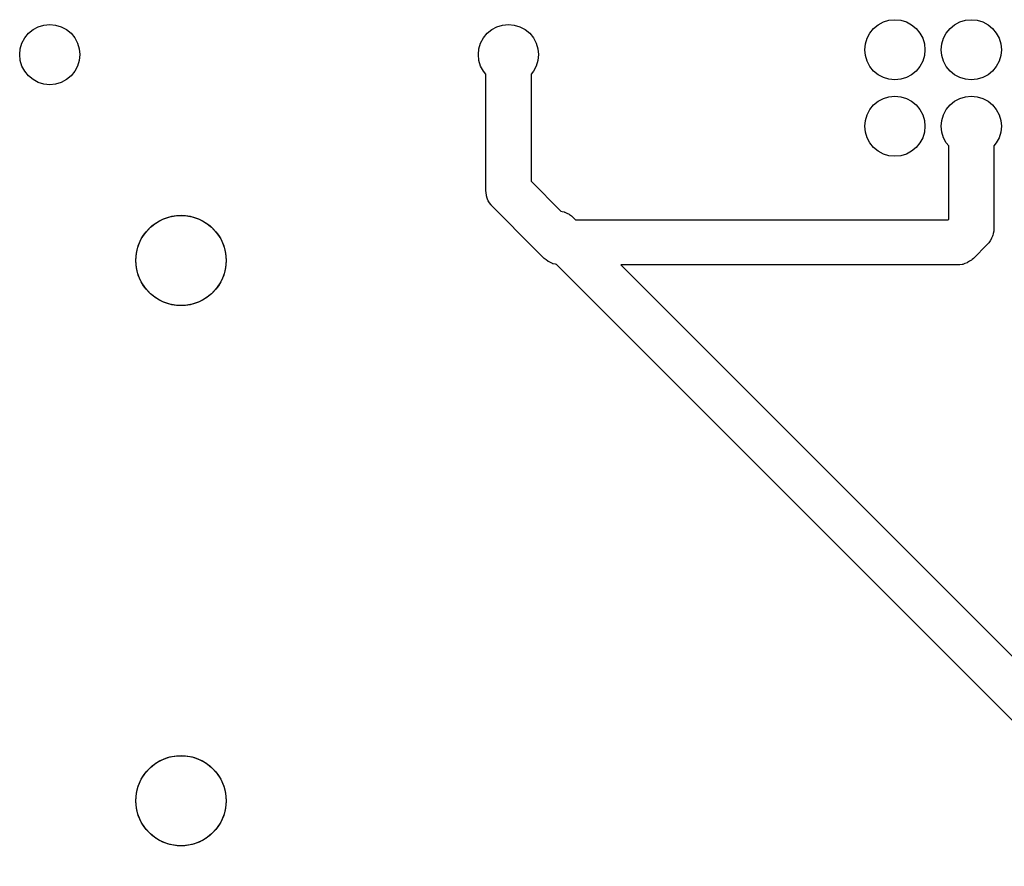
# Model space of a CAD drawing. Extents: x 62 to 248, y -138 to -62.
# Tile 1 of 10: x 80 to 112, y -138 to -110. Entities that reach past the tile are written whole.
import ezdxf

# ---------------------------------------------------------------- set-up
doc = ezdxf.new("R2010")
doc.units = 0
doc.layers.add('BLACK', color=7, linetype='CONTINUOUS')

msp = doc.modelspace()

# ---------------------------------------------------------------- linework, layer by layer
at = {"layer": 'BLACK', "linetype": 'CONTINUOUS'}
for p, q in [((108.16443, -109.66853), (108.337317, -109.57612)), ((108.337317, -109.57612), (108.52491, -109.519215)), ((108.52491, -109.519215), (108.72, -109.5)), ((108.72, -109.5), (108.91509, -109.519215)), ((108.91509, -109.519215), (109.102683, -109.57612)), ((109.102683, -109.57612), (109.27557, -109.66853)), ((110.70443, -109.66853), (110.877317, -109.57612)), ((110.877317, -109.57612), (111.06491, -109.519215)), ((111.06491, -109.519215), (111.26, -109.5)), ((111.26, -109.5), (111.45509, -109.519215)), ((111.45509, -109.519215), (111.642683, -109.57612)), ((111.642683, -109.57612), (111.81557, -109.66853)), ((79.932893, -109.952893), (80.08443, -109.82853)), ((80.08443, -109.82853), (80.257317, -109.73612)), ((80.257317, -109.73612), (80.44491, -109.679215)), ((80.44491, -109.679215), (80.64, -109.66)), ((80.64, -109.66), (80.83509, -109.679215)), ((80.83509, -109.679215), (81.022683, -109.73612)), ((81.022683, -109.73612), (81.19557, -109.82853)), ((81.19557, -109.82853), (81.347107, -109.952893)), ((95.172893, -109.952893), (95.32443, -109.82853)), ((95.32443, -109.82853), (95.497317, -109.73612)), ((95.497317, -109.73612), (95.68491, -109.679215)), ((95.68491, -109.679215), (95.88, -109.66)), ((95.88, -109.66), (96.07509, -109.679215)), ((96.07509, -109.679215), (96.262683, -109.73612)), ((96.262683, -109.73612), (96.43557, -109.82853)), ((96.43557, -109.82853), (96.587107, -109.952893)), ((107.88853, -109.94443), (108.012893, -109.792893)), ((108.012893, -109.792893), (108.16443, -109.66853)), ((109.27557, -109.66853), (109.427107, -109.792893)), ((109.427107, -109.792893), (109.55147, -109.94443)), ((110.42853, -109.94443), (110.552893, -109.792893)), ((110.552893, -109.792893), (110.70443, -109.66853)), ((111.81557, -109.66853), (111.967107, -109.792893)), ((111.967107, -109.792893), (112.09147, -109.94443)), ((79.71612, -110.277317), (79.80853, -110.10443)), ((79.80853, -110.10443), (79.932893, -109.952893)), ((81.347107, -109.952893), (81.47147, -110.10443)), ((81.47147, -110.10443), (81.56388, -110.277317)), ((94.95612, -110.277317), (95.04853, -110.10443)), ((95.04853, -110.10443), (95.172893, -109.952893)), ((96.587107, -109.952893), (96.71147, -110.10443)), ((96.71147, -110.10443), (96.80388, -110.277317)), ((107.739215, -110.30491), (107.79612, -110.117317)), ((107.79612, -110.117317), (107.88853, -109.94443)), ((109.55147, -109.94443), (109.64388, -110.117317)), ((109.64388, -110.117317), (109.700785, -110.30491)), ((110.279215, -110.30491), (110.33612, -110.117317)), ((110.33612, -110.117317), (110.42853, -109.94443)), ((112.09147, -109.94443), (112.18388, -110.117317)), ((112.18388, -110.117317), (112.240785, -110.30491)), ((79.64, -110.66), (79.659215, -110.46491)), ((79.659215, -110.46491), (79.71612, -110.277317)), ((81.56388, -110.277317), (81.620785, -110.46491)), ((81.620785, -110.46491), (81.64, -110.66)), ((94.88, -110.66), (94.899215, -110.46491)), ((94.899215, -110.46491), (94.95612, -110.277317)), ((96.80388, -110.277317), (96.860785, -110.46491)), ((96.860785, -110.46491), (96.88, -110.66)), ((107.72, -110.5), (107.739215, -110.30491)), ((107.739215, -110.69509), (107.72, -110.5)), ((109.700785, -110.30491), (109.72, -110.5)), ((109.72, -110.5), (109.700785, -110.69509)), ((110.26, -110.5), (110.279215, -110.30491)), ((110.279215, -110.69509), (110.26, -110.5)), ((112.240785, -110.30491), (112.26, -110.5)), ((112.26, -110.5), (112.240785, -110.69509)), ((79.659215, -110.85509), (79.64, -110.66)), ((79.71612, -111.042683), (79.659215, -110.85509)), ((81.620785, -110.85509), (81.56388, -111.042683)), ((81.64, -110.66), (81.620785, -110.85509)), ((94.899215, -110.85509), (94.88, -110.66)), ((94.95612, -111.042683), (94.899215, -110.85509)), ((96.860785, -110.85509), (96.80388, -111.042683)), ((96.88, -110.66), (96.860785, -110.85509)), ((107.79612, -110.882683), (107.739215, -110.69509)), ((107.88853, -111.05557), (107.79612, -110.882683)), ((109.64388, -110.882683), (109.55147, -111.05557)), ((109.700785, -110.69509), (109.64388, -110.882683)), ((110.33612, -110.882683), (110.279215, -110.69509)), ((110.42853, -111.05557), (110.33612, -110.882683)), ((112.18388, -110.882683), (112.09147, -111.05557)), ((112.240785, -110.69509), (112.18388, -110.882683)), ((79.80853, -111.21557), (79.71612, -111.042683)), ((79.932893, -111.367107), (79.80853, -111.21557)), ((81.47147, -111.21557), (81.347107, -111.367107)), ((81.56388, -111.042683), (81.47147, -111.21557)), ((95.04853, -111.21557), (94.95612, -111.042683)), ((95.13, -111.314841), (95.04853, -111.21557)), ((96.71147, -111.21557), (96.63, -111.314841)), ((96.80388, -111.042683), (96.71147, -111.21557)), ((108.012893, -111.207107), (107.88853, -111.05557)), ((108.16443, -111.33147), (108.012893, -111.207107)), ((109.427107, -111.207107), (109.27557, -111.33147)), ((109.55147, -111.05557), (109.427107, -111.207107)), ((110.552893, -111.207107), (110.42853, -111.05557)), ((110.70443, -111.33147), (110.552893, -111.207107)), ((111.967107, -111.207107), (111.81557, -111.33147)), ((112.09147, -111.05557), (111.967107, -111.207107)), ((80.08443, -111.49147), (79.932893, -111.367107)), ((80.257317, -111.58388), (80.08443, -111.49147)), ((81.19557, -111.49147), (81.022683, -111.58388)), ((81.347107, -111.367107), (81.19557, -111.49147)), ((95.13, -115.18), (95.13, -111.314841)), ((96.63, -111.314841), (96.63, -114.86934)), ((108.337317, -111.42388), (108.16443, -111.33147)), ((108.52491, -111.480785), (108.337317, -111.42388)), ((108.72, -111.5), (108.52491, -111.480785)), ((108.91509, -111.480785), (108.72, -111.5)), ((109.102683, -111.42388), (108.91509, -111.480785)), ((109.27557, -111.33147), (109.102683, -111.42388)), ((110.877317, -111.42388), (110.70443, -111.33147)), ((111.06491, -111.480785), (110.877317, -111.42388)), ((111.26, -111.5), (111.06491, -111.480785)), ((111.45509, -111.480785), (111.26, -111.5)), ((111.642683, -111.42388), (111.45509, -111.480785)), ((111.81557, -111.33147), (111.642683, -111.42388)), ((80.44491, -111.640785), (80.257317, -111.58388)), ((80.64, -111.66), (80.44491, -111.640785)), ((80.83509, -111.640785), (80.64, -111.66)), ((81.022683, -111.58388), (80.83509, -111.640785)), ((108.012893, -112.332893), (108.16443, -112.20853)), ((108.16443, -112.20853), (108.337317, -112.11612)), ((108.337317, -112.11612), (108.52491, -112.059215)), ((108.52491, -112.059215), (108.72, -112.04)), ((108.72, -112.04), (108.91509, -112.059215)), ((108.91509, -112.059215), (109.102683, -112.11612)), ((109.102683, -112.11612), (109.27557, -112.20853)), ((109.27557, -112.20853), (109.427107, -112.332893)), ((110.552893, -112.332893), (110.70443, -112.20853)), ((110.70443, -112.20853), (110.877317, -112.11612)), ((110.877317, -112.11612), (111.06491, -112.059215)), ((111.06491, -112.059215), (111.26, -112.04)), ((111.26, -112.04), (111.45509, -112.059215)), ((111.45509, -112.059215), (111.642683, -112.11612)), ((111.642683, -112.11612), (111.81557, -112.20853)), ((111.81557, -112.20853), (111.967107, -112.332893)), ((107.79612, -112.657317), (107.88853, -112.48443)), ((107.88853, -112.48443), (108.012893, -112.332893)), ((109.427107, -112.332893), (109.55147, -112.48443)), ((109.55147, -112.48443), (109.64388, -112.657317)), ((110.33612, -112.657317), (110.42853, -112.48443)), ((110.42853, -112.48443), (110.552893, -112.332893)), ((111.967107, -112.332893), (112.09147, -112.48443)), ((112.09147, -112.48443), (112.18388, -112.657317)), ((107.72, -113.04), (107.739215, -112.84491)), ((107.739215, -112.84491), (107.79612, -112.657317)), ((109.64388, -112.657317), (109.700785, -112.84491)), ((109.700785, -112.84491), (109.72, -113.04)), ((110.26, -113.04), (110.279215, -112.84491)), ((110.279215, -112.84491), (110.33612, -112.657317)), ((112.18388, -112.657317), (112.240785, -112.84491)), ((112.240785, -112.84491), (112.26, -113.04)), ((107.739215, -113.23509), (107.72, -113.04)), ((109.72, -113.04), (109.700785, -113.23509)), ((110.279215, -113.23509), (110.26, -113.04)), ((112.26, -113.04), (112.240785, -113.23509)), ((107.79612, -113.422683), (107.739215, -113.23509)), ((107.88853, -113.59557), (107.79612, -113.422683)), ((109.64388, -113.422683), (109.55147, -113.59557)), ((109.700785, -113.23509), (109.64388, -113.422683)), ((110.33612, -113.422683), (110.279215, -113.23509)), ((110.42853, -113.59557), (110.33612, -113.422683)), ((112.18388, -113.422683), (112.09147, -113.59557)), ((112.240785, -113.23509), (112.18388, -113.422683)), ((108.012893, -113.747107), (107.88853, -113.59557)), ((108.16443, -113.87147), (108.012893, -113.747107)), ((109.427107, -113.747107), (109.27557, -113.87147)), ((109.55147, -113.59557), (109.427107, -113.747107)), ((110.51, -113.694841), (110.42853, -113.59557)), ((110.51, -116.12934), (110.51, -113.694841)), ((112.09147, -113.59557), (112.01, -113.694841)), ((112.01, -113.694841), (112.01, -116.44)), ((108.337317, -113.96388), (108.16443, -113.87147)), ((108.52491, -114.020785), (108.337317, -113.96388)), ((108.72, -114.04), (108.52491, -114.020785)), ((108.91509, -114.020785), (108.72, -114.04)), ((109.102683, -113.96388), (108.91509, -114.020785)), ((109.27557, -113.87147), (109.102683, -113.96388)), ((96.63, -114.86934), (97.624634, -115.863974)), ((95.13885, -115.255725), (95.13, -115.18)), ((95.145494, -115.331663), (95.13885, -115.255725)), ((95.148943, -115.342071), (95.145494, -115.331663)), ((95.150216, -115.352962), (95.148943, -115.342071)), ((95.176293, -115.424609), (95.150216, -115.352962)), ((95.20027, -115.496963), (95.176293, -115.424609)), ((95.206025, -115.506293), (95.20027, -115.496963)), ((95.209776, -115.516599), (95.206025, -115.506293)), ((95.251664, -115.580287), (95.209776, -115.516599)), ((95.291688, -115.645177), (95.251664, -115.580287)), ((95.30186, -115.656607), (95.291688, -115.645177)), ((95.305467, -115.662091), (95.30186, -115.656607)), ((95.313406, -115.669581), (95.305467, -115.662091)), ((95.34967, -115.71033), (95.313406, -115.669581)), ((96.76967, -117.13033), (95.34967, -115.71033)), ((84.179578, -116.24425), (84.397457, -116.12634)), ((84.397457, -116.12634), (84.631772, -116.0459)), ((84.631772, -116.0459), (84.876131, -116.005123)), ((84.876131, -116.005123), (85.123869, -116.005123)), ((85.123869, -116.005123), (85.368228, -116.0459)), ((85.368228, -116.0459), (85.602543, -116.12634)), ((85.602543, -116.12634), (85.820422, -116.24425)), ((97.624634, -115.863974), (97.66127, -115.872657)), ((97.66127, -115.872657), (97.735908, -115.888069)), ((97.735908, -115.888069), (97.745842, -115.892701)), ((97.745842, -115.892701), (97.756515, -115.895231)), ((97.756515, -115.895231), (97.824639, -115.929443)), ((97.824639, -115.929443), (97.893733, -115.961662)), ((97.893733, -115.961662), (97.902335, -115.968464)), ((97.902335, -115.968464), (97.912132, -115.973384)), ((97.912132, -115.973384), (97.970524, -116.022381)), ((97.970524, -116.022381), (98.03033, -116.06967)), ((98.03033, -116.06967), (98.11066, -116.15)), ((110.48934, -116.15), (110.51, -116.12934)), ((83.816289, -116.578681), (83.984078, -116.396414)), ((83.984078, -116.396414), (84.179578, -116.24425)), ((85.820422, -116.24425), (86.015922, -116.396414)), ((86.015922, -116.396414), (86.183711, -116.578681)), ((98.11066, -116.15), (110.48934, -116.15)), ((112.01, -116.44), (112.006828, -116.494455)), ((83.581274, -117.012951), (83.680789, -116.786079)), ((83.680789, -116.786079), (83.816289, -116.578681)), ((86.183711, -116.578681), (86.319211, -116.786079)), ((86.319211, -116.786079), (86.418726, -117.012951)), ((111.930558, -116.764633), (111.898338, -116.833733)), ((111.964769, -116.696515), (111.930558, -116.764633)), ((111.967297, -116.685844), (111.964769, -116.696515)), ((111.971931, -116.675909), (111.967297, -116.685844)), ((111.987344, -116.601263), (111.971931, -116.675909)), ((112.004929, -116.52707), (111.987344, -116.601263)), ((112.005818, -116.511795), (112.004929, -116.52707)), ((112.007146, -116.505367), (112.005818, -116.511795)), ((112.006828, -116.494455), (112.007146, -116.505367)), ((83.520458, -117.253108), (83.581274, -117.012951)), ((86.418726, -117.012951), (86.479542, -117.253108)), ((111.79033, -116.97033), (111.33033, -117.43033)), ((111.837618, -116.910524), (111.79033, -116.97033)), ((111.886616, -116.852132), (111.837618, -116.910524)), ((111.891535, -116.842335), (111.886616, -116.852132)), ((111.898338, -116.833733), (111.891535, -116.842335)), ((83.5, -117.5), (83.520458, -117.253108)), ((86.479542, -117.253108), (86.5, -117.5)), ((97.06967, -117.43033), (96.76967, -117.13033)), ((97.129475, -117.477618), (97.06967, -117.43033)), ((111.33033, -117.43033), (111.289581, -117.466593)), ((83.520458, -117.746892), (83.5, -117.5)), ((83.581274, -117.987049), (83.520458, -117.746892)), ((86.479542, -117.746892), (86.418726, -117.987049)), ((86.5, -117.5), (86.479542, -117.746892)), ((97.187868, -117.526616), (97.129475, -117.477618)), ((97.197664, -117.531535), (97.187868, -117.526616)), ((97.206267, -117.538338), (97.197664, -117.531535)), ((97.275366, -117.570558), (97.206267, -117.538338)), ((97.343485, -117.604769), (97.275366, -117.570558)), ((97.354155, -117.607297), (97.343485, -117.604769)), ((97.364091, -117.611931), (97.354155, -117.607297)), ((97.438733, -117.627343), (97.364091, -117.611931)), ((97.475365, -117.636025), (97.438733, -117.627343)), ((117.46967, -137.63033), (97.475365, -117.636025)), ((110.8, -117.65), (99.61066, -117.65)), ((99.61066, -117.65), (118.31066, -136.35)), ((110.875725, -117.641149), (110.8, -117.65)), ((110.951663, -117.634506), (110.875725, -117.641149)), ((110.962071, -117.631056), (110.951663, -117.634506)), ((110.972962, -117.629784), (110.962071, -117.631056)), ((111.044609, -117.603706), (110.972962, -117.629784)), ((111.116963, -117.57973), (111.044609, -117.603706)), ((111.126293, -117.573974), (111.116963, -117.57973)), ((111.136599, -117.570224), (111.126293, -117.573974)), ((111.200287, -117.528335), (111.136599, -117.570224)), ((111.265177, -117.488312), (111.200287, -117.528335)), ((111.276607, -117.478139), (111.265177, -117.488312)), ((111.282091, -117.474533), (111.276607, -117.478139)), ((111.289581, -117.466593), (111.282091, -117.474533)), ((83.680789, -118.213921), (83.581274, -117.987049)), ((86.418726, -117.987049), (86.319211, -118.213921)), ((83.816289, -118.421319), (83.680789, -118.213921)), ((83.984078, -118.603586), (83.816289, -118.421319)), ((86.183711, -118.421319), (86.015922, -118.603586)), ((86.319211, -118.213921), (86.183711, -118.421319)), ((84.179578, -118.75575), (83.984078, -118.603586)), ((84.397457, -118.87366), (84.179578, -118.75575)), ((85.820422, -118.75575), (85.602543, -118.87366)), ((86.015922, -118.603586), (85.820422, -118.75575)), ((84.631772, -118.9541), (84.397457, -118.87366)), ((84.876131, -118.994877), (84.631772, -118.9541)), ((85.123869, -118.994877), (84.876131, -118.994877)), ((85.368228, -118.9541), (85.123869, -118.994877)), ((85.602543, -118.87366), (85.368228, -118.9541)), ((84.179578, -134.19425), (84.397457, -134.07634)), ((84.397457, -134.07634), (84.631772, -133.9959)), ((84.631772, -133.9959), (84.876131, -133.955123)), ((84.876131, -133.955123), (85.123869, -133.955123)), ((85.123869, -133.955123), (85.368228, -133.9959)), ((85.368228, -133.9959), (85.602543, -134.07634)), ((85.602543, -134.07634), (85.820422, -134.19425)), ((83.816289, -134.528681), (83.984078, -134.346414)), ((83.984078, -134.346414), (84.179578, -134.19425)), ((85.820422, -134.19425), (86.015922, -134.346414)), ((86.015922, -134.346414), (86.183711, -134.528681)), ((83.581274, -134.962951), (83.680789, -134.736079)), ((83.680789, -134.736079), (83.816289, -134.528681)), ((86.183711, -134.528681), (86.319211, -134.736079)), ((86.319211, -134.736079), (86.418726, -134.962951)), ((83.520458, -135.203108), (83.581274, -134.962951)), ((86.418726, -134.962951), (86.479542, -135.203108)), ((83.5, -135.45), (83.520458, -135.203108)), ((86.479542, -135.203108), (86.5, -135.45)), ((83.520458, -135.696892), (83.5, -135.45)), ((83.581274, -135.937049), (83.520458, -135.696892)), ((86.479542, -135.696892), (86.418726, -135.937049)), ((86.5, -135.45), (86.479542, -135.696892)), ((83.680789, -136.163921), (83.581274, -135.937049)), ((86.418726, -135.937049), (86.319211, -136.163921)), ((83.816289, -136.371319), (83.680789, -136.163921)), ((83.984078, -136.553586), (83.816289, -136.371319)), ((86.183711, -136.371319), (86.015922, -136.553586)), ((86.319211, -136.163921), (86.183711, -136.371319)), ((84.179578, -136.70575), (83.984078, -136.553586)), ((84.397457, -136.82366), (84.179578, -136.70575)), ((85.820422, -136.70575), (85.602543, -136.82366)), ((86.015922, -136.553586), (85.820422, -136.70575)), ((84.631772, -136.9041), (84.397457, -136.82366)), ((84.876131, -136.944877), (84.631772, -136.9041)), ((85.123869, -136.944877), (84.876131, -136.944877)), ((85.368228, -136.9041), (85.123869, -136.944877)), ((85.602543, -136.82366), (85.368228, -136.9041))]:
    msp.add_line(p, q, dxfattribs=at)
at = {"layer": 'BLACK'}
for centre in [(85, -117.5), (85, -135.45)]:
    msp.add_circle(centre, 1.5, dxfattribs=at)

doc.saveas('drawing.dxf')
